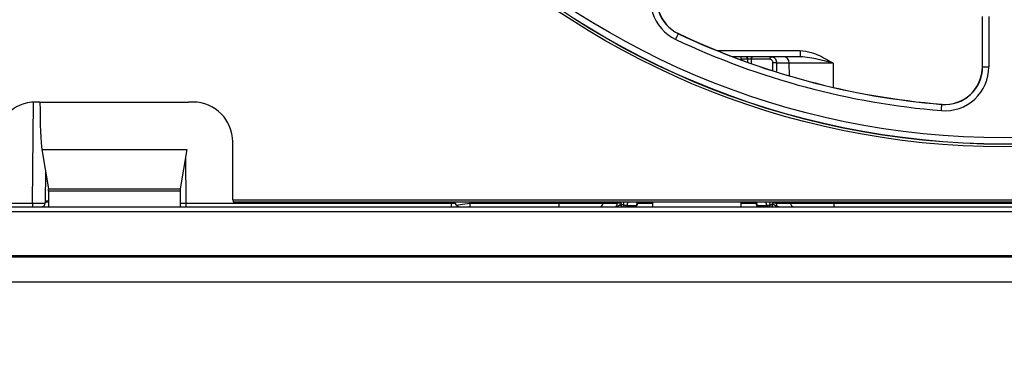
# Paper-space layout 'Sheet1' of a CAD drawing. Header units: millimetres. Extents: x 0 to 420, y 0 to 297.
# Tile 12 of 130: x 72.82 to 88.57, y 46.15 to 51.57. Entities that reach past the tile are written whole.
import ezdxf

# ---------------------------------------------------------------- set-up
doc = ezdxf.new("R2010")
doc.units = ezdxf.units.MM
doc.layers.add('SLD-0', color=179, linetype='Continuous')
doc.styles.add('SLDTEXTSTYLE1', font='TXT', dxfattribs={"width": 0.75})
doc.styles.add('SLDTEXTSTYLE3', font='TXT', dxfattribs={"width": 0.96})
doc.dimstyles.new('SLDDIMSTYLE1', dxfattribs={"dimtxt": 2.5, "dimasz": 3.302, "dimexe": 0, "dimexo": 0.0625, "dimtad": 1, "dimdec": 1, "dimlfac": 5, "dimrnd": 1e-09, "dimzin": 4, "dimdsep": 46, "dimtxsty": 'SLDTEXTSTYLE1', "dimblk1": 'NONE', "dimblk2": 'NONE', "dimsah": 1, "dimcen": 0.09, "dimadec": 0, "dimazin": 1, "dimtfac": 1, "dimtofl": 0, "dimtmove": 0, "dimatfit": 3, "dimldrblk": 'NONE', "dimfxl": 0, "dimfrac": 2, "dimtolj": 1, "dimtzin": 12, "dimarcsym": 0})
doc.dimstyles.new('SLDDIMSTYLE3', dxfattribs={"dimtxt": 2.5, "dimasz": 3.302, "dimexe": 0, "dimexo": 0.0625, "dimtad": 1, "dimdec": 1, "dimlfac": 5, "dimrnd": 1e-09, "dimzin": 4, "dimdsep": 46, "dimtxsty": 'SLDTEXTSTYLE1', "dimblk1": 'NONE', "dimblk2": 'NONE', "dimsah": 1, "dimcen": 0, "dimadec": 0, "dimazin": 1, "dimtfac": 1, "dimtmove": 0, "dimatfit": 3, "dimldrblk": 'NONE', "dimfxl": 0, "dimfrac": 2, "dimtolj": 1, "dimtzin": 12, "dimarcsym": 0})
doc.dimstyles.new('SLDDIMSTYLE4', dxfattribs={"dimtxt": 2.5, "dimasz": 3.302, "dimexe": 0, "dimexo": 0.0625, "dimtad": 1, "dimdec": 1, "dimlfac": 5, "dimrnd": 1e-09, "dimzin": 12, "dimdsep": 46, "dimtxsty": 'SLDTEXTSTYLE1', "dimblk1": 'NONE', "dimblk2": 'NONE', "dimsah": 1, "dimcen": 0, "dimadec": 0, "dimazin": 3, "dimtfac": 1, "dimtmove": 0, "dimatfit": 3, "dimldrblk": 'NONE', "dimfxl": 0, "dimfrac": 2, "dimtolj": 1, "dimtzin": 12, "dimarcsym": 0})

# ---------------------------------------------------------------- blocks, each defined once
blk = doc.blocks.new('_D_13')
at = {"layer": 'SLD-0', "color": 179}
for p, q in [((43.958, 47.682), (43.958, 22.994)), ((133.36, 47.656), (133.36, 22.994)), ((43.958, 23.994), (46.958, 24.494)), ((46.958, 23.494), (46.958, 24.494)), ((130.36, 24.494), (133.36, 23.994)), ((130.36, 24.494), (130.36, 23.494)), ((46.958, 23.494), (43.958, 23.994)), ((43.958, 23.994), (46.958, 23.994)), ((43.958, 23.994), (133.36, 23.994)), ((133.36, 23.994), (130.36, 23.494)), ((133.36, 23.994), (130.36, 23.994))]:
    blk.add_line(p, q, dxfattribs=at)
at = {"layer": 'SLD-0', "color": 179, "insert": (84.502, 27.029), "char_height": 2.5, "attachment_point": 1, "style": 'SLDTEXTSTYLE3'}
blk.add_mtext('447.0', dxfattribs=at)
blk = doc.blocks.new('_None')
blk = doc.blocks.new('_D_14')
at = {"layer": 'SLD-0', "color": 179}
for p, q in [((44.654, 47.335), (44.654, 30.889)), ((132.654, 47.335), (132.654, 30.889)), ((44.654, 31.889), (47.654, 32.389)), ((47.654, 31.389), (47.654, 32.389)), ((129.654, 32.389), (132.654, 31.889)), ((129.654, 32.389), (129.654, 31.389)), ((47.654, 31.389), (44.654, 31.889)), ((44.654, 31.889), (47.654, 31.889)), ((44.654, 31.889), (132.654, 31.889)), ((132.654, 31.889), (129.654, 31.389)), ((132.654, 31.889), (129.654, 31.889))]:
    blk.add_line(p, q, dxfattribs=at)
for centre, start, end in [((88.466, 33.874), 153.4349, 206.5651), ((88.841, 33.874), 333.4349, 26.5651)]:
    blk.add_arc(centre, 4.437, start, end, dxfattribs=at)
at = {"layer": 'SLD-0', "color": 179, "insert": (84.497, 34.924), "char_height": 2.5, "attachment_point": 1, "style": 'SLDTEXTSTYLE3'}
blk.add_mtext('440.0', dxfattribs=at)
blk = doc.blocks.new('_D_22')
at = {"layer": 'SLD-0', "color": 179}
for p, q in [((177.639, 244.196), (170.681, 237.013)), ((170.681, 237.013), (163.266, 229.357)), ((168.235, 235.206), (170.681, 237.013)), ((170.681, 237.013), (168.594, 234.858)), ((170.681, 237.013), (168.953, 234.51)), ((168.235, 235.206), (168.953, 234.51)), ((163.266, 229.357), (151.443, 229.357))]:
    blk.add_line(p, q, dxfattribs=at)
at = {"layer": 'SLD-0', "color": 179, "char_height": 2.5, "attachment_point": 1, "style": 'SLDTEXTSTYLE3'}
for s, insert in [('%%c', (150.193, 232.392)), ('20.0', (155.213, 232.43))]:
    blk.add_mtext(s, dxfattribs=dict(at, insert=insert))
blk = doc.blocks.new('_D_23')
at = {"layer": 'SLD-0', "color": 179}
for p, q in [((163.999, 261.493), (154.023, 261.493)), ((172.8, 249.896), (163.999, 261.493)), ((171.384, 252.588), (170.588, 251.984)), ((171.384, 252.588), (172.8, 249.896)), ((172.8, 249.896), (170.986, 252.286)), ((172.8, 249.896), (170.588, 251.984)), ((175.52, 246.312), (172.8, 249.896))]:
    blk.add_line(p, q, dxfattribs=at)
at = {"layer": 'SLD-0', "color": 179, "char_height": 2.5, "attachment_point": 1, "style": 'SLDTEXTSTYLE3'}
for s, insert in [('%%c', (152.773, 264.528)), ('9.0', (157.794, 264.566))]:
    blk.add_mtext(s, dxfattribs=dict(at, insert=insert))
blk = doc.blocks.new('_D_24')
at = {"layer": 'SLD-0', "color": 179}
for p, q in [((241.453, 256.697), (250.709, 264.131)), ((250.709, 264.131), (262.532, 264.131)), ((241.453, 256.697), (243.478, 258.965)), ((244.105, 258.186), (243.478, 258.965)), ((241.453, 256.697), (243.792, 258.576)), ((244.105, 258.186), (241.453, 256.697)), ((236.385, 252.627), (241.453, 256.697))]:
    blk.add_line(p, q, dxfattribs=at)
at = {"layer": 'SLD-0', "color": 179, "char_height": 2.5, "attachment_point": 1, "style": 'SLDTEXTSTYLE3'}
for s, insert in [('%%c', (251.047, 267.167)), ('13.0', (256.067, 267.205))]:
    blk.add_mtext(s, dxfattribs=dict(at, insert=insert))
blk = doc.blocks.new('_D_25')
at = {"layer": 'SLD-0', "color": 179}
for p, q in [((240.691, 239.098), (237.146, 235.226)), ((237.146, 235.226), (227.951, 225.18)), ((234.752, 233.35), (237.146, 235.226)), ((237.146, 235.226), (235.121, 233.013)), ((237.146, 235.226), (235.489, 232.675)), ((234.752, 233.35), (235.489, 232.675)), ((227.951, 225.18), (216.128, 225.18))]:
    blk.add_line(p, q, dxfattribs=at)
at = {"layer": 'SLD-0', "color": 179, "char_height": 2.5, "attachment_point": 1, "style": 'SLDTEXTSTYLE3'}
for s, insert in [('%%c', (214.878, 228.215)), ('10.5', (219.898, 228.254))]:
    blk.add_mtext(s, dxfattribs=dict(at, insert=insert))
blk = doc.blocks.new('_D_28')
at = {"layer": 'SLD-0', "color": 179}
for p, q in [((173.264, 174.39), (183.569, 183.365)), ((183.569, 183.365), (193.545, 183.365)), ((173.264, 174.39), (175.198, 176.738)), ((175.855, 175.984), (175.198, 176.738)), ((173.264, 174.39), (175.526, 176.361)), ((175.855, 175.984), (173.264, 174.39)), ((169.87, 171.435), (173.264, 174.39))]:
    blk.add_line(p, q, dxfattribs=at)
at = {"layer": 'SLD-0', "color": 179, "char_height": 2.5, "attachment_point": 1, "style": 'SLDTEXTSTYLE3'}
for s, insert in [('%%c', (183.906, 186.4)), ('9.0', (188.927, 186.438))]:
    blk.add_mtext(s, dxfattribs=dict(at, insert=insert))
blk = doc.blocks.new('_D_30')
at = {"layer": 'SLD-0', "color": 179}
for p, q in [((230.033, 164.087), (234.374, 159.249)), ((236.006, 156.682), (234.374, 159.249)), ((234.374, 159.249), (236.75, 157.35)), ((234.374, 159.249), (236.378, 157.016)), ((234.374, 159.249), (244.668, 147.778)), ((236.006, 156.682), (236.75, 157.35)), ((244.668, 147.778), (256.491, 147.778))]:
    blk.add_line(p, q, dxfattribs=at)
at = {"layer": 'SLD-0', "color": 179, "char_height": 2.5, "attachment_point": 1, "style": 'SLDTEXTSTYLE3'}
for s, insert in [('%%c', (245.006, 150.813)), ('13.0', (250.026, 150.851))]:
    blk.add_mtext(s, dxfattribs=dict(at, insert=insert))
blk = doc.blocks.new('_D_31')
at = {"layer": 'SLD-0', "color": 179}
for p, q in [((224.118, 191.46), (212.295, 191.46)), ((230.761, 181.361), (224.118, 191.46)), ((229.53, 184.142), (228.695, 183.593)), ((229.53, 184.142), (230.761, 181.361)), ((230.761, 181.361), (229.113, 183.868)), ((230.761, 181.361), (228.695, 183.593)), ((233.646, 176.975), (230.761, 181.361))]:
    blk.add_line(p, q, dxfattribs=at)
at = {"layer": 'SLD-0', "color": 179, "char_height": 2.5, "attachment_point": 1, "style": 'SLDTEXTSTYLE3'}
for s, insert in [('%%c', (211.045, 194.495)), ('10.5', (216.066, 194.534))]:
    blk.add_mtext(s, dxfattribs=dict(at, insert=insert))

psp = doc.layouts.new('Sheet1')

# ---------------------------------------------------------------- linework, layer by layer
at = {"layer": 'SLD-0', "color": 179, "linetype": 'Continuous', "lineweight": 25}
for p, q in [((88.224, 50.815), (88.224, 51.618)), ((88.226, 50.815), (88.226, 51.618)), ((88.326, 51.618), (88.326, 50.815)), ((83.316, 51.254), (83.324, 51.271)), ((83.324, 51.271), (83.332, 51.288)), ((83.332, 51.288), (83.339, 51.304)), ((83.339, 51.304), (83.345, 51.317)), ((83.345, 51.317), (83.351, 51.329)), ((83.351, 51.329), (83.355, 51.337)), ((83.355, 51.337), (83.357, 51.342)), ((83.357, 51.342), (83.358, 51.344)), ((83.358, 51.344), (83.359, 51.347)), ((85.306, 51.074), (85.306, 50.975)), ((85.306, 50.975), (84.231, 50.975)), ((84.365, 50.925), (84.365, 50.975)), ((84.525, 50.936), (84.526, 50.944)), ((84.825, 50.936), (84.525, 50.936)), ((84.526, 50.944), (84.527, 50.951)), ((84.527, 50.951), (84.53, 50.958)), ((84.53, 50.958), (84.533, 50.964)), ((84.533, 50.964), (84.537, 50.969)), ((84.537, 50.969), (84.541, 50.972)), ((84.541, 50.972), (84.546, 50.975)), ((84.546, 50.975), (84.551, 50.975)), ((84.825, 50.944), (84.827, 50.951)), ((84.825, 50.936), (84.825, 50.944)), ((84.827, 50.951), (84.829, 50.958)), ((84.829, 50.958), (84.832, 50.964)), ((84.832, 50.964), (84.836, 50.969)), ((84.836, 50.969), (84.841, 50.972)), ((84.841, 50.972), (84.846, 50.975)), ((84.846, 50.975), (84.85, 50.975)), ((85.133, 50.876), (84.931, 50.876)), ((85.135, 50.671), (85.133, 50.876)), ((88.226, 50.815), (88.224, 50.815)), ((88.226, 50.815), (88.326, 50.815)), ((73.145, 50.251), (73.074, 50.251)), ((73.145, 50.251), (75.522, 50.251)), ((75.594, 50.251), (75.522, 50.251)), ((87.566, 50.115), (87.568, 50.134)), ((87.568, 50.134), (87.569, 50.153)), ((87.569, 50.153), (87.571, 50.17)), ((87.571, 50.17), (87.572, 50.185)), ((87.572, 50.185), (87.573, 50.197)), ((87.573, 50.197), (87.574, 50.207)), ((87.574, 50.215), (87.574, 50.217)), ((87.574, 50.212), (87.574, 50.215)), ((87.574, 50.207), (87.574, 50.212)), ((73.174, 49.494), (75.493, 49.494)), ((73.174, 49.494), (73.28, 48.865)), ((75.493, 49.494), (75.387, 48.865)), ((76.228, 48.688), (76.228, 49.616)), ((73.232, 49.148), (73.228, 48.635)), ((73.28, 48.865), (75.387, 48.865)), ((75.386, 48.827), (73.281, 48.827)), ((73.281, 48.827), (73.281, 48.575)), ((75.386, 48.827), (75.386, 48.575)), ((76.228, 48.688), (101.079, 48.688)), ((76.228, 48.688), (76.234, 48.656)), ((45.214, 48.575), (132.094, 48.575)), ((68.781, 48.635), (73.028, 48.635)), ((73.028, 48.635), (73.028, 48.575)), ((73.228, 48.675), (73.281, 48.675)), ((75.479, 48.635), (79.726, 48.635)), ((75.479, 48.635), (75.479, 48.575)), ((76.234, 48.656), (76.634, 48.656)), ((76.634, 48.656), (100.674, 48.656)), ((79.726, 48.635), (79.726, 48.575)), ((79.811, 48.603), (79.778, 48.656)), ((80.027, 48.635), (81.454, 48.635)), ((80.027, 48.575), (80.027, 48.635)), ((81.454, 48.575), (81.454, 48.635)), ((82.154, 48.656), (82.154, 48.635)), ((82.154, 48.635), (82.382, 48.635)), ((82.442, 48.635), (82.44, 48.615)), ((82.44, 48.615), (82.48, 48.615)), ((82.44, 48.607), (82.44, 48.615)), ((82.442, 48.6), (82.44, 48.607)), ((82.444, 48.593), (82.442, 48.6)), ((82.448, 48.587), (82.444, 48.593)), ((82.451, 48.582), (82.448, 48.587)), ((82.456, 48.578), (82.451, 48.582)), ((82.461, 48.576), (82.456, 48.578)), ((82.466, 48.575), (82.461, 48.576)), ((82.48, 48.615), (82.481, 48.607)), ((82.481, 48.607), (82.482, 48.6)), ((82.482, 48.6), (82.485, 48.593)), ((82.485, 48.593), (82.488, 48.587)), ((82.488, 48.587), (82.492, 48.582)), ((82.492, 48.582), (82.496, 48.578)), ((82.496, 48.578), (82.501, 48.576)), ((82.501, 48.576), (82.506, 48.575)), ((82.534, 48.6), (82.687, 48.6)), ((82.697, 48.603), (82.714, 48.656)), ((82.943, 48.656), (82.943, 48.575)), ((84.365, 48.575), (84.365, 48.656)), ((84.593, 48.656), (84.611, 48.603)), ((84.62, 48.6), (84.773, 48.6)), ((84.801, 48.575), (84.806, 48.576)), ((84.806, 48.576), (84.811, 48.578)), ((84.811, 48.578), (84.815, 48.582)), ((84.815, 48.582), (84.819, 48.587)), ((84.819, 48.587), (84.822, 48.593)), ((84.822, 48.593), (84.825, 48.6)), ((84.825, 48.6), (84.826, 48.607)), ((84.826, 48.607), (84.827, 48.615)), ((84.827, 48.615), (84.867, 48.615)), ((84.841, 48.575), (84.846, 48.576)), ((84.846, 48.576), (84.851, 48.578)), ((84.851, 48.578), (84.856, 48.582)), ((84.856, 48.582), (84.859, 48.587)), ((84.859, 48.587), (84.863, 48.593)), ((84.863, 48.593), (84.865, 48.6)), ((84.865, 48.6), (84.867, 48.607)), ((84.867, 48.615), (84.866, 48.635)), ((84.867, 48.607), (84.867, 48.615)), ((84.925, 48.635), (85.153, 48.635)), ((85.153, 48.635), (85.153, 48.656)), ((85.853, 48.635), (91.454, 48.635)), ((85.853, 48.575), (85.853, 48.635)), ((45.214, 48.5), (132.094, 48.5)), ((45.214, 47.797), (132.094, 47.797)), ((72.554, 47.775), (104.754, 47.775)), ((72.554, 47.375), (104.754, 47.375))]:
    psp.add_line(p, q, dxfattribs=at)
at = {"layer": 'SLD-0', "color": 8, "linetype": 'Continuous', "lineweight": 25}
for p, q in [((83.979, 51.074), (85.306, 51.074)), ((84.469, 50.936), (84.365, 50.936)), ((84.469, 50.887), (84.469, 50.936)), ((84.525, 50.936), (84.525, 50.867)), ((84.931, 50.876), (84.931, 50.796)), ((84.931, 50.796), (84.931, 50.745)), ((85.833, 50.876), (85.837, 50.487)), ((73.028, 48.635), (73.042, 50.25)), ((75.473, 49.375), (75.479, 48.635)), ((73.228, 48.655), (73.281, 48.655)), ((79.726, 48.635), (79.725, 48.656)), ((80.014, 48.656), (80.027, 48.635)), ((81.454, 48.635), (81.454, 48.656)), ((82.382, 48.635), (82.382, 48.656)), ((82.48, 48.615), (82.493, 48.656)), ((82.551, 48.656), (82.534, 48.6)), ((82.687, 48.6), (82.705, 48.656)), ((82.687, 48.6), (82.691, 48.6)), ((82.691, 48.6), (82.694, 48.601)), ((82.694, 48.601), (82.696, 48.602)), ((82.696, 48.602), (82.697, 48.603)), ((82.707, 48.635), (82.943, 48.635)), ((84.365, 48.635), (84.6, 48.635)), ((84.602, 48.656), (84.62, 48.6)), ((84.611, 48.602), (84.611, 48.603)), ((84.613, 48.601), (84.611, 48.602)), ((84.616, 48.6), (84.613, 48.601)), ((84.62, 48.6), (84.616, 48.6)), ((84.773, 48.6), (84.756, 48.656)), ((84.814, 48.656), (84.827, 48.615)), ((84.925, 48.656), (84.925, 48.635)), ((85.853, 48.656), (85.853, 48.635))]:
    psp.add_line(p, q, dxfattribs=at)
at = {"layer": 'SLD-0', "color": 179, "linetype": 'Continuous', "lineweight": 25}
for radius in [12.84, 12.8, 12.796, 12.696]:
    psp.add_circle((88.574, 62.376), radius, dxfattribs=at)
for centre, radius, start, end in [((83.616, 51.889), 0.702, 150, 244.6976), ((83.616, 51.889), 0.602, 150, 244.6976), ((83.616, 51.889), 0.6, 150, 244.6976), ((88.574, 62.376), 12.302, 244.6976, 265.3024), ((88.574, 62.376), 12.202, 244.6976, 265.3024), ((88.574, 62.376), 12.2, 244.6976, 265.3024), ((84.433, 50.94), 0.0361, 354.268, 81.6075), ((85.033, 50.875), 0.1, 0.5, 90), ((84.893, 49.442), 1.435, 88.4649, 90.8711), ((87.624, 50.815), 0.702, 265.3024, 0), ((87.624, 50.815), 0.602, 265.3024, 0), ((87.624, 50.815), 0.6, 265.3024, 360), ((73.074, 49.616), 0.635, 90, 180), ((75.594, 49.616), 0.635, 360, 90), ((73.168, 48.635), 0.06, 270, 359.5), ((79.862, 48.635), 0.06, 212.4424, 270), ((82.094, 48.635), 0.06, 270, 359.5), ((82.42, 47.149), 1.486, 89.1859, 91.4849), ((82.54, 48.726), 0.126, 241.967, 267.5417), ((82.503, 48.607), 0.0318, 274.9369, 347.0831), ((82.659, 48.615), 0.04, 270, 341.6826), ((82.656, 48.607), 0.0318, 274.9377, 347.082), ((84.649, 48.615), 0.04, 198.3174, 270), ((84.651, 48.607), 0.0318, 192.9184, 265.0622), ((84.768, 48.726), 0.126, 272.4586, 298.0325), ((84.804, 48.607), 0.0318, 192.918, 265.062), ((84.887, 47.149), 1.486, 88.5151, 90.8141), ((85.213, 48.635), 0.06, 180.5, 270)]:
    psp.add_arc(centre, radius, start, end, dxfattribs=at)
for centre, major_axis, ratio, start_param, end_param in [((84.5, 50.935), (0.04, -0.0001), 0.024583, 0.872949, 2.443441), ((85.833, 50.875), (0.7, -0.001), 0.001246, 1.570885, 3.141605), ((73.187, 50.258), (0, 0.8), 0.052408, 1.579523, 2.838227), ((73.279, 48.827), (0, 0.04), 0.052408, 4.712388, 5.979969), ((75.388, 48.827), (0, 0.04), 0.052408, 0.303454, 1.570797), ((73.028, 48.635), (0.2, -0.001), 0.002621, 4.712449, 6.283169), ((80.028, 48.635), (0.217, 0.032), 0.001844, 3.142413, 4.708527), ((81.454, 48.635), (0.7, -0.001), 0.000748, 4.712459, 6.283187), ((85.853, 48.635), (0.7, 0.001), 0.000748, 3.141599, 4.712319)]:
    psp.add_ellipse(centre, major_axis=major_axis, ratio=ratio, start_param=start_param, end_param=end_param, dxfattribs=at)
at = {"layer": 'SLD-0', "color": 8, "linetype": 'Continuous', "lineweight": 25}
for centre, major_axis, ratio, start_param, end_param in [((82.959, -22.618), (1.338, 119.238), 0.011579, 5.375315, 5.376644), ((75.479, 48.635), (0.2, 0.001), 0.002621, 4.227304, 4.712329), ((79.726, 48.635), (0.1, -0.003), 0.005199, 4.713283, 5.437556)]:
    psp.add_ellipse(centre, major_axis=major_axis, ratio=ratio, start_param=start_param, end_param=end_param, dxfattribs=at)
at = {"layer": 'SLD-0', "color": 179, "linetype": 'Continuous', "lineweight": 25}
for points, knots in [([(85.306, 51.074), (85.366, 51.068), (85.522, 51.05), (85.692, 50.957), (85.804, 50.893), (85.833, 50.877), (85.833, 50.876)], [0, 0, 0, 0, 0.31671, 0.8226777, 0.9961463, 1, 1, 1, 1]), ([(84.871, 50.877), (84.871, 50.88), (84.87, 50.891), (84.865, 50.908), (84.855, 50.923), (84.841, 50.934), (84.83, 50.935), (84.825, 50.936)], [0, 0, 0, 0, 0.124429, 0.340382, 0.559364, 0.779699, 1, 1, 1, 1]), ([(84.85, 50.975), (84.86, 50.974), (84.878, 50.972), (84.903, 50.954), (84.921, 50.928), (84.93, 50.9), (84.931, 50.883), (84.931, 50.876)], [0, 0, 0, 0, 0.219337, 0.439114, 0.658212, 0.874935, 1, 1, 1, 1]), ([(85.833, 50.876), (85.833, 50.876), (85.828, 50.878), (85.794, 50.886), (85.668, 50.917), (85.498, 50.961), (85.357, 50.972), (85.306, 50.975)], [0, 0, 0, 0, 0.004348, 0.028904, 0.190873, 0.710618, 1, 1, 1, 1]), ([(82.339, 48.575), (82.343, 48.576), (82.351, 48.576), (82.363, 48.583), (82.373, 48.597), (82.381, 48.615), (82.381, 48.628), (82.382, 48.635)], [0, 0, 0, 0, 0.141571, 0.359665, 0.575045, 0.788008, 1, 1, 1, 1]), ([(82.339, 48.575), (82.34, 48.575), (82.343, 48.575), (82.357, 48.576), (82.381, 48.585), (82.405, 48.601), (82.426, 48.611), (82.436, 48.613), (82.44, 48.615)], [0, 0, 0, 0, 0.006523, 0.088791, 0.389618, 0.69408, 0.857545, 1, 1, 1, 1]), ([(84.968, 48.575), (84.967, 48.575), (84.964, 48.575), (84.95, 48.576), (84.926, 48.585), (84.902, 48.601), (84.881, 48.611), (84.872, 48.613), (84.867, 48.615)], [0, 0, 0, 0, 0.006526, 0.088797, 0.38962, 0.694081, 0.857543, 1, 1, 1, 1]), ([(84.925, 48.635), (84.926, 48.628), (84.926, 48.615), (84.934, 48.597), (84.944, 48.583), (84.956, 48.576), (84.964, 48.576), (84.968, 48.575)], [0, 0, 0, 0, 0.211991, 0.424954, 0.640334, 0.858429, 1, 1, 1, 1])]:
    psp.add_open_spline(points, degree=3, knots=knots, dxfattribs=at)

# ---------------------------------------------------------------- dimensions: what is measured, and where the dimension line sits
at = {"layer": 'SLD-0', "color": 179}
for p1, dimstyle, picture, middle in [((0.889, 0.948), 'SLDDIMSTYLE3', '_D_24', (257.414, 266.248)), ((0.517, 0.737), 'SLDDIMSTYLE3', '_D_23', (158.218, 263.609)), ((1.173, 1.62), 'SLDDIMSTYLE3', '_D_22', (156.561, 231.473)), ((0.745, 0.74), 'SLDDIMSTYLE4', '_D_25', (221.245, 227.297)), ((0.831303, 0.6414323), 'SLDDIMSTYLE4', '_D_31', (217.4129934, 193.5763759)), ((0.634, 0.639), 'SLDDIMSTYLE3', '_D_28', (189.351, 185.481)), ((1.067, 0.743), 'SLDDIMSTYLE3', '_D_30', (251.373, 149.894))]:
    dim = psp.add_diameter_dim_2p(p1=p1, p2=(0, 0), dimstyle=dimstyle, dxfattribs=at)
    dim.commit()
    dim.dimension.update_dxf_attribs({"geometry": picture, "text_midpoint": middle, "dimtype": 163})
dim = psp.add_linear_dim(base=(43.958, 23.994), p1=(133.36, 48.656), p2=(43.958, 48.682), dimstyle='SLDDIMSTYLE1', dxfattribs=at)
dim.commit()
dim.dimension.update_dxf_attribs({"geometry": '_D_13', "text_midpoint": (88.659, 23.994), "dimtype": 160})
dim = psp.add_linear_dim(base=(44.654, 31.889), p1=(132.654, 48.335), p2=(44.654, 48.335), text='(<>)', dimstyle='SLDDIMSTYLE1', dxfattribs=at)
dim.commit()
dim.dimension.update_dxf_attribs({"geometry": '_D_14', "text_midpoint": (88.654, 31.889), "dimtype": 160})

doc.saveas('drawing.dxf')
